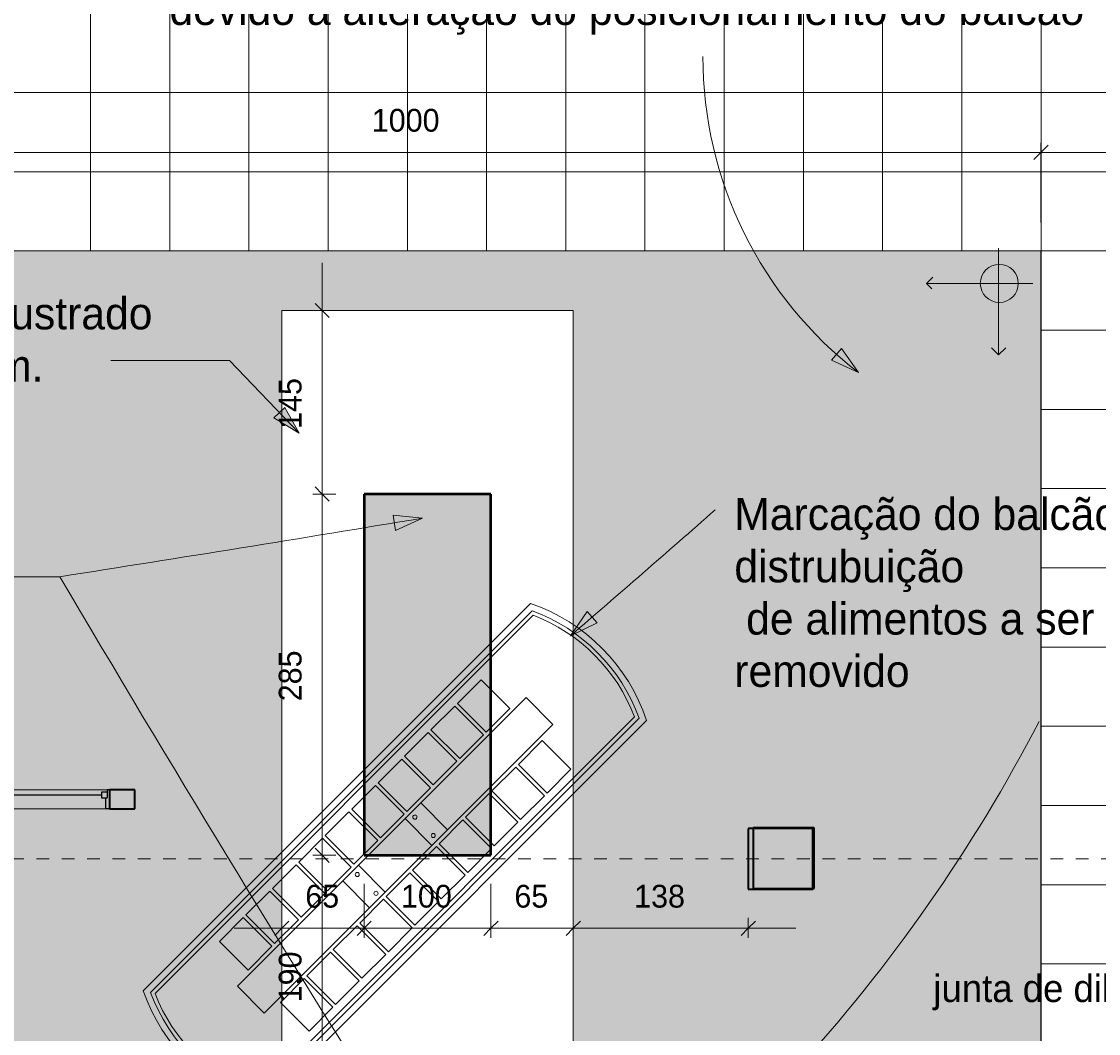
# Model space of a CAD drawing. Header units: metres. Extents: x -29 to 48, y -24 to 81.
# Tile 15 of 25: x -17 to -9, y 4 to 12. Entities that reach past the tile are written whole.
import ezdxf

# ---------------------------------------------------------------- set-up
doc = ezdxf.new("R2010")
doc.units = ezdxf.units.M
doc.linetypes.add('Projeção', pattern=[0.003969, 0.002381, -0.001587])
for name, color, linetype, lineweight in [('A-ANNO-DIMS', 211, 'Continuous', 9), ('A-ANNO-DIMS-75', 211, 'Continuous', 9), ('A-DETL', 90, 'Continuous', 18), ('A-DETL-GENF', 92, 'Continuous', 18), ('A-FLOR', 192, 'Continuous', 18), ('A-FLOR-OVHD', 1, 'Projeção', 18), ('A-FLOR-PATT', 8, 'Continuous', 18), ('A-GLAZ', 151, 'Continuous', 18), ('A-WALL', 113, 'Continuous', 18), ('A-WALL-PATT', 111, 'Continuous', 35), ('G-ANNO-TEXT', 231, 'Continuous', 9)]:
    doc.layers.add(name, color=color, linetype=linetype, lineweight=lineweight)
doc.styles.add('Century Gothic_2', font='GOTHIC.TTF', dxfattribs={"height": 0.215567})
doc.styles.add('Century Gothic_3', font='GOTHIC.TTF', dxfattribs={"height": 0.251495})
doc.styles.add('Century Gothic_4', font='GOTHIC.TTF', dxfattribs={"height": 0.179639})
doc.dimstyles.new('_Cotas_detalhamento_2_5_mm', dxfattribs={"dimscale": 0.3048, "dimtxt": 0.1875, "dimasz": 0.369094, "dimexe": 0.246063, "dimexo": 0.738189, "dimgap": 0.369094, "dimtad": 1, "dimdec": 0, "dimlfac": 100, "dimzin": 0, "dimdsep": 46, "dimtxsty": 'Century Gothic_4', "dimblk1": 'OBLIQUE', "dimblk2": 'OBLIQUE', "dimsah": 1, "dimcen": 0.09, "dimdle": 1.230315, "dimazin": 0, "dimtfac": 1, "dimtdec": 4, "dimtix": 1, "dimtmove": 0, "dimatfit": 3, "dimfxl": 1, "dimtvp": 1, "dimtolj": 1, "dimtzin": 0, "dimarcsym": 2})

# ---------------------------------------------------------------- blocks, each defined once
blk = doc.blocks.new('M_Fixado - 260 x 200 mm-2644279-PAGINAÇÃO DE PISO _Compreende trechos 2 e 3_')
at = {"layer": 'A-GLAZ', "lineweight": 25}
for p, q in [((-1.3, 0.088), (-1.281, 0.088)), ((-1.281, 0.088), (-1.281, 0.025)), ((1.281, 0.088), (1.281, 0.025)), ((1.2989, 0.088), (1.281, 0.088)), ((-1.281, 0.069), (-1.237, 0.069)), ((-1.281, 0.025), (-1.237, 0.025)), ((-1.268, 0.025), (-1.268, -0.062)), ((-1.237, 0.069), (-1.237, 0.025)), ((-1.237, 0.047), (1.237, 0.047)), ((1.237, 0.069), (1.237, 0.025)), ((1.281, 0.069), (1.237, 0.069)), ((1.237, 0.025), (1.281, 0.025)), ((1.268, 0.025), (1.268, -0.062)), ((-1.3, -0.062), (-1.268, -0.062)), ((1.3, -0.062), (1.268, -0.062))]:
    blk.add_line(p, q, dxfattribs=at)
blk = doc.blocks.new('DIMBLOCK13-PAGINAÇÃO DE PISO _Compreende trechos 2 e 3_')
at = {"layer": 'A-ANNO-DIMS-75', "lineweight": 18}
for p, q in [((-14.9486, 5.3078), (-15.0048, 5.364)), ((-14.9486, 5.3078), (-14.8923, 5.2515)), ((-14.9486, 3.4084), (-15.0048, 3.4647)), ((-14.9486, 3.4084), (-14.8923, 3.3522))]:
    blk.add_line(p, q, dxfattribs=at)
at = {"layer": 'A-ANNO-DIMS-75'}
for p, q in [((-14.8421, 5.3078), (-15.0236, 5.3078)), ((-14.9486, 3.4084), (-14.9486, 5.3078)), ((-14.9486, 5.3078), (-14.8421, 5.3078)), ((-14.8421, 3.4084), (-15.0236, 3.4084)), ((-14.9486, 3.4084), (-14.8421, 3.4084))]:
    blk.add_line(p, q, dxfattribs=at)
at = {"layer": 'A-ANNO-DIMS-75', "color": 0, "insert": (-15.2913, 4.1483), "char_height": 0.17964, "width": 0.503571, "attachment_point": 1, "rotation": 90, "line_spacing_factor": 0.984117, "style": 'Century Gothic_4'}
blk.add_mtext('190', dxfattribs=at)
blk = doc.blocks.new('_Oblique')
at = {"color": 0, "linetype": 'ByBlock', "lineweight": -2}
blk.add_line((-0.5, -0.5), (0.5, 0.5), dxfattribs=at)
blk = doc.blocks.new('DIMBLOCK14-PAGINAÇÃO DE PISO _Compreende trechos 2 e 3_')
at = {"layer": 'A-ANNO-DIMS-75'}
for p, q in [((-14.8421, 8.1578), (-15.0236, 8.1578)), ((-14.9486, 5.3078), (-14.9486, 8.1578)), ((-14.9486, 8.1578), (-14.8421, 8.1578)), ((-14.8421, 5.3078), (-15.0236, 5.3078)), ((-14.9486, 5.3078), (-14.8421, 5.3078))]:
    blk.add_line(p, q, dxfattribs=at)
at = {"layer": 'A-ANNO-DIMS-75', "lineweight": 18}
for p, q in [((-14.9486, 8.1578), (-15.0048, 8.214)), ((-14.9486, 8.1578), (-14.8923, 8.1015)), ((-14.9486, 5.3078), (-15.0048, 5.364)), ((-14.9486, 5.3078), (-14.8923, 5.2515))]:
    blk.add_line(p, q, dxfattribs=at)
at = {"layer": 'A-ANNO-DIMS-75', "color": 0, "insert": (-15.2913, 6.523), "char_height": 0.17964, "width": 0.503571, "attachment_point": 1, "rotation": 90, "line_spacing_factor": 0.984117, "style": 'Century Gothic_4'}
blk.add_mtext('285', dxfattribs=at)
blk = doc.blocks.new('DIMBLOCK15-PAGINAÇÃO DE PISO _Compreende trechos 2 e 3_')
at = {"layer": 'A-ANNO-DIMS-75'}
for p, q in [((-14.9486, 8.1578), (-14.9486, 9.9807)), ((-14.8031, 9.6057), (-15.0236, 9.6057)), ((-14.9486, 9.6057), (-14.8031, 9.6057)), ((-14.8421, 8.1578), (-15.0236, 8.1578)), ((-14.9486, 8.1578), (-14.8421, 8.1578))]:
    blk.add_line(p, q, dxfattribs=at)
at = {"layer": 'A-ANNO-DIMS-75', "lineweight": 18}
for p, q in [((-14.9486, 9.6057), (-15.0048, 9.6619)), ((-14.9486, 9.6057), (-14.8923, 9.5494)), ((-14.9486, 8.1578), (-15.0048, 8.214)), ((-14.9486, 8.1578), (-14.8923, 8.1015))]:
    blk.add_line(p, q, dxfattribs=at)
at = {"layer": 'A-ANNO-DIMS-75', "color": 0, "insert": (-15.2913, 8.6719), "char_height": 0.17964, "width": 0.503571, "attachment_point": 1, "rotation": 90, "line_spacing_factor": 0.984117, "style": 'Century Gothic_4'}
blk.add_mtext('145', dxfattribs=at)
blk = doc.blocks.new('DIMBLOCK16-PAGINAÇÃO DE PISO _Compreende trechos 2 e 3_')
at = {"layer": 'A-ANNO-DIMS-75'}
for p, q in [((-14.6171, 5.0828), (-14.6171, 4.6571)), ((-14.6171, 4.7321), (-14.6171, 5.0828)), ((-15.2671, 4.5867), (-15.2671, 4.8071)), ((-15.6421, 4.7321), (-14.6171, 4.7321)), ((-15.2671, 4.7321), (-15.2671, 4.5867))]:
    blk.add_line(p, q, dxfattribs=at)
at = {"layer": 'A-ANNO-DIMS-75', "lineweight": 18}
for p, q in [((-15.2671, 4.7321), (-15.2109, 4.7884)), ((-14.6171, 4.7321), (-14.5609, 4.7884)), ((-15.2671, 4.7321), (-15.3234, 4.6759)), ((-14.6171, 4.7321), (-14.6734, 4.6759))]:
    blk.add_line(p, q, dxfattribs=at)
at = {"layer": 'A-ANNO-DIMS-75', "color": 0, "insert": (-15.082, 5.0749), "char_height": 0.17964, "width": 0.335714, "attachment_point": 1, "line_spacing_factor": 0.984117, "style": 'Century Gothic_4'}
blk.add_mtext('65', dxfattribs=at)
blk = doc.blocks.new('DIMBLOCK17-PAGINAÇÃO DE PISO _Compreende trechos 2 e 3_')
at = {"layer": 'A-ANNO-DIMS-75'}
for p, q in [((-14.6171, 5.0828), (-14.6171, 4.6571)), ((-14.6171, 4.7321), (-14.6171, 5.0828)), ((-13.6171, 5.0828), (-13.6171, 4.6571)), ((-13.6171, 4.7321), (-13.6171, 5.0828)), ((-14.6171, 4.7321), (-13.6171, 4.7321))]:
    blk.add_line(p, q, dxfattribs=at)
at = {"layer": 'A-ANNO-DIMS-75', "lineweight": 18}
for p, q in [((-14.6171, 4.7321), (-14.5609, 4.7884)), ((-13.6171, 4.7321), (-13.5609, 4.7884)), ((-14.6171, 4.7321), (-14.6734, 4.6759)), ((-13.6171, 4.7321), (-13.6734, 4.6759))]:
    blk.add_line(p, q, dxfattribs=at)
at = {"layer": 'A-ANNO-DIMS-75', "color": 0, "insert": (-14.327, 5.0749), "char_height": 0.17964, "width": 0.503571, "attachment_point": 1, "line_spacing_factor": 0.984117, "style": 'Century Gothic_4'}
blk.add_mtext('100', dxfattribs=at)
blk = doc.blocks.new('DIMBLOCK18-PAGINAÇÃO DE PISO _Compreende trechos 2 e 3_')
at = {"layer": 'A-ANNO-DIMS-75'}
for p, q in [((-13.6171, 5.0828), (-13.6171, 4.6571)), ((-13.6171, 4.7321), (-13.6171, 5.0828)), ((-12.9671, 4.5867), (-12.9671, 4.8071)), ((-13.6171, 4.7321), (-12.9671, 4.7321)), ((-12.9671, 4.7321), (-12.9671, 4.5867))]:
    blk.add_line(p, q, dxfattribs=at)
at = {"layer": 'A-ANNO-DIMS-75', "lineweight": 18}
for p, q in [((-13.6171, 4.7321), (-13.5609, 4.7884)), ((-12.9671, 4.7321), (-12.9109, 4.7884)), ((-13.6171, 4.7321), (-13.6734, 4.6759)), ((-12.9671, 4.7321), (-13.0234, 4.6759))]:
    blk.add_line(p, q, dxfattribs=at)
at = {"layer": 'A-ANNO-DIMS-75', "color": 0, "insert": (-13.432, 5.0749), "char_height": 0.17964, "width": 0.335714, "attachment_point": 1, "line_spacing_factor": 0.984117, "style": 'Century Gothic_4'}
blk.add_mtext('65', dxfattribs=at)
blk = doc.blocks.new('DIMBLOCK19-PAGINAÇÃO DE PISO _Compreende trechos 2 e 3_')
at = {"layer": 'A-ANNO-DIMS-75'}
for p, q in [((-12.9671, 4.5867), (-12.9671, 4.8071)), ((-11.5873, 4.8154), (-11.5873, 4.6571)), ((-11.5873, 4.7321), (-11.5873, 4.8154)), ((-12.9671, 4.7321), (-11.2123, 4.7321)), ((-12.9671, 4.7321), (-12.9671, 4.5867))]:
    blk.add_line(p, q, dxfattribs=at)
at = {"layer": 'A-ANNO-DIMS-75', "lineweight": 18}
for p, q in [((-12.9671, 4.7321), (-12.9109, 4.7884)), ((-11.5873, 4.7321), (-11.531, 4.7884)), ((-12.9671, 4.7321), (-13.0234, 4.6759)), ((-11.5873, 4.7321), (-11.6435, 4.6759))]:
    blk.add_line(p, q, dxfattribs=at)
at = {"layer": 'A-ANNO-DIMS-75', "color": 0, "insert": (-12.487, 5.0749), "char_height": 0.17964, "width": 0.503571, "attachment_point": 1, "line_spacing_factor": 0.984117, "style": 'Century Gothic_4'}
blk.add_mtext('138', dxfattribs=at)
blk = doc.blocks.new('DIMBLOCK23-PAGINAÇÃO DE PISO _Compreende trechos 2 e 3_')
at = {"layer": 'A-ANNO-DIMS-75'}
for p, q in [((-19.2773, 10.708), (-19.2773, 10.9285)), ((-9.2773, 10.3004), (-9.2773, 10.9285)), ((-19.6523, 10.8535), (-9.2773, 10.8535)), ((-19.2773, 10.8535), (-19.2773, 10.708)), ((-9.2773, 10.8535), (-9.2773, 10.3004))]:
    blk.add_line(p, q, dxfattribs=at)
at = {"layer": 'A-ANNO-DIMS-75', "lineweight": 18}
for p, q in [((-19.2773, 10.8535), (-19.221, 10.9097)), ((-9.2773, 10.8535), (-9.221, 10.9097)), ((-19.2773, 10.8535), (-19.3335, 10.7972)), ((-9.2773, 10.8535), (-9.3335, 10.7972))]:
    blk.add_line(p, q, dxfattribs=at)
at = {"layer": 'A-ANNO-DIMS-75', "color": 0, "insert": (-14.557, 11.1962), "char_height": 0.17964, "width": 0.671429, "attachment_point": 1, "line_spacing_factor": 0.984117, "style": 'Century Gothic_4'}
blk.add_mtext('1000', dxfattribs=at)
blk = doc.blocks.new('DIMBLOCK24-PAGINAÇÃO DE PISO _Compreende trechos 2 e 3_')
at = {"layer": 'A-ANNO-DIMS-75'}
for p, q in [((-9.2773, 10.3004), (-9.2773, 10.9285)), ((-5.4773, 10.708), (-5.4773, 10.9285)), ((-9.2773, 10.8535), (-5.1023, 10.8535)), ((-9.2773, 10.8535), (-9.2773, 10.3004)), ((-5.4773, 10.8535), (-5.4773, 10.708))]:
    blk.add_line(p, q, dxfattribs=at)
at = {"layer": 'A-ANNO-DIMS-75', "lineweight": 18}
for p, q in [((-9.2773, 10.8535), (-9.221, 10.9097)), ((-5.4773, 10.8535), (-5.421, 10.9097)), ((-9.2773, 10.8535), (-9.3335, 10.7972)), ((-5.4773, 10.8535), (-5.5335, 10.7972))]:
    blk.add_line(p, q, dxfattribs=at)
at = {"layer": 'A-ANNO-DIMS-75', "color": 0, "insert": (-7.5871, 11.1962), "char_height": 0.17964, "width": 0.503571, "attachment_point": 1, "line_spacing_factor": 0.984117, "style": 'Century Gothic_4'}
blk.add_mtext('380', dxfattribs=at)
blk = doc.blocks.new('DIMBLOCK25-PAGINAÇÃO DE PISO _Compreende trechos 2 e 3_')
at = {"layer": 'A-ANNO-DIMS-75'}
for p, q in [((-8.2455, 10.4504), (-8.2455, 2.8155)), ((-9.0523, 10.0754), (-8.1705, 10.0754)), ((-8.2455, 10.0754), (-9.0523, 10.0754)), ((-8.3909, 3.1905), (-8.1705, 3.1905)), ((-8.2455, 3.1905), (-8.3909, 3.1905))]:
    blk.add_line(p, q, dxfattribs=at)
at = {"layer": 'A-ANNO-DIMS-75', "lineweight": 18}
for p, q in [((-8.2455, 10.0754), (-8.3017, 10.1317)), ((-8.2455, 10.0754), (-8.1892, 10.0192)), ((-8.2455, 3.1905), (-8.3017, 3.2467)), ((-8.2455, 3.1905), (-8.1892, 3.1342))]:
    blk.add_line(p, q, dxfattribs=at)
at = {"layer": 'A-ANNO-DIMS-75', "color": 0, "insert": (-8.5882, 6.4231), "char_height": 0.17964, "width": 0.503571, "attachment_point": 1, "rotation": 90, "line_spacing_factor": 0.984117, "style": 'Century Gothic_4'}
blk.add_mtext('688', dxfattribs=at)

msp = doc.modelspace()

# ---------------------------------------------------------------- hatches: boundary and pattern name
at = {"layer": 'A-DETL-GENF'}
h = msp.add_hatch(color=254, dxfattribs=at)
h.paths.add_polyline_path([(-12.4493, -3.5388), (-12.3989, -3.5387), (-8.9222, 0.301), (-10.4419, 1.6769), (-9.2773, 2.9636), (-9.2773, 10.0754), (-19.2773, 10.0754), (-19.2773, 10.8354), (-20.2773, 10.8354), (-20.2773, 11.8354), (-19.2773, 11.8354), (-19.2773, 16.8354), (-20.2773, 16.8354), (-20.2773, 17.8354), (-19.2773, 17.8354), (-19.2773, 22.8354), (-20.2773, 22.8354), (-20.2773, 23.8354), (-19.2773, 23.8354), (-19.2773, 29.0654), (-28.3773, 29.0654), (-28.3773, 5.8554), (-28.0073, 5.8554), (-28.0073, 5.0754), (-20.2973, 5.0754), (-20.2973, 5.8554), (-19.2273, 5.8554), (-19.2273, 3.2253), (-16.0573, 3.2253), (-16.0573, -3.5388), (-12.4493, -3.5388)], flags=0)
h.paths.add_polyline_path([(-12.9671, -0.8893), (-15.2671, -0.8893), (-15.2671, 9.6057), (-12.9671, 9.6057), (-12.9671, -0.5724)], flags=0)
h.paths.add_polyline_path([(-11.5119, 5.0404), (-11.5873, 5.0404), (-11.5873, 5.5204), (-11.5479, 5.5204), (-11.5479, 5.5247), (-11.0679, 5.5247), (-11.0679, 5.0447), (-11.0773, 5.0447), (-11.0773, 5.0404)], flags=0)
h.paths.add_polyline_path([(-16.4273, 5.6753), (-16.6273, 5.6753), (-16.6273, 5.8253), (-16.4273, 5.8253), (-16.4273, 5.6888)], flags=0)
h.paths.add_polyline_path([(-19.4273, 10.9854), (-19.4273, 11.6854), (-20.1273, 11.6854), (-20.1273, 10.9854), (-19.7133, 10.9854)], flags=0)
h.paths.add_polyline_path([(-20.1273, 16.9854), (-19.4273, 16.9854), (-19.4273, 17.6854), (-20.1273, 17.6854), (-20.1273, 17.1354)], flags=0)
h.paths.add_polyline_path([(-19.4273, 22.9854), (-19.4273, 23.6854), (-20.1273, 23.6854), (-20.1273, 22.9854)], flags=0)
h = msp.add_hatch(color=8, dxfattribs=at)
h.paths.add_polyline_path([(-14.6171, 0.5584), (-13.6171, 0.5584), (-13.6171, 3.4084), (-14.6171, 3.4084), (-14.6171, 1.679)], flags=0)
h.paths.add_polyline_path([(-13.6171, 5.3078), (-13.6171, 8.1578), (-14.6171, 8.1578), (-14.6171, 5.3078)], flags=0)
at = {"layer": 'A-FLOR-PATT'}
h = msp.add_hatch(dxfattribs=at)
h.set_pattern_fill('FP_1', color=256, style=0, pattern_type=2)
h.set_pattern_definition([(270, (0.723, 8.2), (0.625, 4e-17), []), (0, (0.723, 8.2), (0, 0.625), [])])
h.paths.add_polyline_path([(4.5727, -12.5146), (22.6927, -12.5146), (22.6927, -4.6645), (22.7127, -4.6645), (22.7127, -2.8294), (22.6927, -2.8294), (22.6927, 1.2654), (-1.3173, 1.2654), (-1.3173, 1.5354), (-1.5471, 1.5354), (-2.126, 2.0679), (-2.484, 1.6787), (-2.5208, 1.7126), (-2.4869, 1.7494), (-2.505, 1.766), (-2.2147, 2.0815), (-2.1963, 2.0653), (-2.1628, 2.1017), (-2.2311, 2.1645), (-2.1295, 2.2749), (-1.4886, 1.6854), (-1.2973, 1.6854), (-1.2973, 5.1854), (-1.6773, 5.1854), (-1.6773, 5.2854), (-4.4773, 5.2854), (-4.4773, 5.1154), (-5.0773, 5.1154), (-5.0773, 4.8502), (-4.8582, 4.6552), (-4.9712, 4.5282), (-5.0358, 4.5857), (-5.0558, 4.5633), (-5.0375, 4.547), (-5.2932, 4.2596), (-5.3119, 4.2755), (-5.3448, 4.2385), (-5.3821, 4.2718), (-5.0732, 4.619), (-5.4973, 4.9964), (-5.4973, 29.0854), (-11.4073, 29.0854), (-11.4073, 29.0654), (-19.2773, 29.0654), (-19.2773, 10.0754), (-9.2773, 10.0754), (-9.2773, 2.9636), (-9.0714, 3.1905), (-6.4229, 3.1905), (-6.3168, 3.2966), (-6.2815, 3.2612), (-5.9602, 3.6223), (-5.9228, 3.589), (-5.9561, 3.5517), (-5.9378, 3.5354), (-6.1935, 3.248), (-6.2122, 3.2638), (-6.2451, 3.2269), (-6.2638, 3.2435), (-6.2107, 3.1905), (-6.3607, 3.0405), (-6.5304, 3.0405), (-6.4881, 2.9982), (-6.4853, 3.001), (-6.4761, 3.0003), (-6.4315, 2.9557), (-6.4386, 2.9487), (-6.4229, 2.9319), (-6.5001, 2.8546), (-5.9167, 2.2712), (-5.945, 2.243), (-6.5447, 2.8426), (-6.5517, 2.8355), (-6.597, 2.8808), (-6.597, 2.8893), (-6.5942, 2.8921), (-6.6229, 2.9208), (-6.6229, 2.8655), (-7.0229, 2.8655), (-7.0229, 3.0405), (-9.0048, 3.0405), (-10.0622, 1.8727), (-9.8769, 1.7049), (-9.8768, 1.705), (-4.7618, -2.9261), (-3.8609, -1.9312), (-3.8609, 0.1054), (-4.2628, 0.1054), (-4.2628, 0.5054), (-4.2217, 0.5054), (-4.2565, 0.5402), (-4.2494, 0.5473), (-4.849, 1.1469), (-4.8207, 1.1752), (-4.2374, 0.5919), (-4.1596, 0.6697), (-4.1433, 0.6534), (-4.1363, 0.6605), (-4.091, 0.6152), (-4.091, 0.6067), (-4.0938, 0.6039), (-3.9954, 0.5054), (-3.8609, 0.5054), (-3.8609, 0.3554), (-3.5615, 0.6548), (-3.5262, 0.6195), (-3.4931, 0.6555), (-3.5111, 0.6721), (-3.2208, 0.9877), (-3.2024, 0.9715), (-3.169, 1.0079), (-3.1322, 0.974), (-3.4901, 0.5849), (-3.5085, 0.6018), (-3.4555, 0.5488), (-3.7109, 0.2933), (-3.7109, -1.989), (-4.9184, -3.3225), (-4.9035, -3.3359), (-4.0783, -2.4246), (3.8477, -2.4246), (3.8477, -12.5146), (4.4227, -12.5146)], flags=0)
h.paths.add_polyline_path([(-8.8373, -9.3646), (-3.1873, -9.3646), (-3.1873, -9.3446), (-9.9312, -9.3446), (-9.9312, -5.7446), (-6.4688, -1.9202), (-6.4761, -1.9141), (-9.9329, -5.7322), (-9.9329, -9.3646), (-8.9873, -9.3646)], flags=0)
h.paths.add_polyline_path([(3.2227, -8.5444), (3.2227, -6.2444), (3.213, -6.2444), (3.213, -8.5444)], flags=0)
h.paths.add_polyline_path([(-16.0773, -3.5388), (-16.0573, -3.5388), (-16.0573, 3.2253), (-16.0773, 3.2253), (-16.0773, -2.4247)], flags=0)
h.paths.add_polyline_path([(-12.3989, -3.5388), (-12.3989, -3.5387), (-12.3989, -3.5388)], flags=0)
h.paths.add_polyline_path([(-6.5871, -1.8133), (-6.587, -1.8132), (-7.8843, -0.6386), (-7.8776, -0.6312), (-7.9888, -0.5305), (-7.9955, -0.538), (-8.5886, -0.001), (-8.5886, -0.001), (-6.5872, -1.8132)], flags=0)
h.paths.add_polyline_path([(-1.1793, -1.5454), (-1.2941, -1.5454), (-1.2902, -1.5152), (-1.2789, -1.4869), (-1.2608, -1.4624), (-1.2371, -1.4433), (-1.2093, -1.4307), (-1.1793, -1.4255), (-1.1793, -1.5152)], flags=0)
h.paths.add_polyline_path([(-1.1793, -1.6653), (-1.1793, -1.5454), (-1.0541, -1.5454), (-1.0573, -1.5728), (-1.0666, -1.5988), (-1.0817, -1.622), (-1.1016, -1.6411), (-1.1254, -1.6551), (-1.1518, -1.6633)], flags=0)
h.paths.add_polyline_path([(-4.7818, 1.1434), (-5.9486, 2.3101), (-5.9203, 2.3384), (-4.7536, 1.1717)], flags=0)
h.paths.add_polyline_path([(-22.1573, 4.9953), (-20.2973, 4.9953), (-20.2973, 5.0754), (-28.0073, 5.0754), (-28.0073, 5.8554), (-28.3773, 5.8554), (-28.3773, 5.8354), (-28.0273, 5.8354), (-28.0273, 4.9953), (-22.3073, 4.9953)], flags=0)
h.paths.add_polyline_path([(-20.2773, 5.8354), (-19.2273, 5.8354), (-19.2273, 5.8554), (-20.2973, 5.8554), (-20.2973, 5.8454), (-20.2773, 5.8454)], flags=0)
h.paths.add_polyline_path([(-23.7673, 29.0654), (-23.7673, 29.0854), (-25.7073, 29.0854), (-25.7073, 29.0654), (-24.348, 29.0654)], flags=0)
h.paths.add_polyline_path([(-28.3773, 29.0654), (-28.3673, 29.0654), (-28.3673, 29.0854), (-28.3773, 29.0854)], flags=0)
at = {"layer": 'A-WALL-PATT', "lineweight": 18}
for points in [[(-16.4273, 5.6753), (-16.4273, 5.8253), (-16.6273, 5.8253), (-16.6273, 5.6753)], [(-11.0679, 5.0447), (-11.0679, 5.5247), (-11.5479, 5.5247), (-11.5479, 5.5204), (-11.0773, 5.5204), (-11.0773, 5.0447)], [(-11.0773, 5.0404), (-11.0773, 5.5204), (-11.5873, 5.5204), (-11.5873, 5.0404)]]:
    msp.add_hatch(color=7, dxfattribs=at).paths.add_polyline_path(points, flags=0)
at = {"layer": 'G-ANNO-TEXT'}
for points in [[(-10.7173, 9.116), (-10.8521, 9.3059), (-10.929, 9.2131)], [(-15.1312, 8.6373), (-15.243, 8.8416), (-15.3302, 8.7583)], [(-14.1569, 7.9678), (-14.3887, 7.9903), (-14.3689, 7.8714)], [(-12.9897, 7.0395), (-12.7799, 7.1408), (-12.8587, 7.2321)]]:
    msp.add_hatch(color=50, dxfattribs=at).paths.add_polyline_path(points, flags=0)

# ---------------------------------------------------------------- linework, layer by layer
at = {"layer": 'A-DETL'}
for p, q in [((-9.2773, 10.0754), (-19.2773, 10.0754)), ((-9.6111, 10.0965), (-9.6111, 9.2554)), ((-9.2773, 2.9636), (-9.2773, 10.0754)), ((-10.1805, 9.8183), (-10.1307, 9.8682)), ((-10.1805, 9.8183), (-9.3405, 9.8183)), ((-10.1805, 9.8183), (-10.1381, 9.7759)), ((-15.2671, -0.8893), (-15.2671, 9.6057)), ((-15.2671, 9.6057), (-12.9671, 9.6057)), ((-9.6111, 9.2554), (-9.6677, 9.312)), ((-9.6111, 9.2554), (-9.5546, 9.312)), ((-13.3053, 7.2942), (-16.3601, 4.2395)), ((-16.3023, 4.2262), (-13.2919, 7.2365)), ((-16.2675, 4.2189), (-13.2847, 7.2018)), ((-13.6941, 6.6933), (-13.8815, 6.5059)), ((-13.4678, 6.4671), (-13.6941, 6.6933)), ((-13.3405, 6.5519), (-15.6174, 4.275)), ((-13.1284, 6.3398), (-13.3405, 6.5519)), ((-13.9027, 6.4847), (-14.0901, 6.2973)), ((-13.6764, 6.2585), (-13.9027, 6.4847)), ((-13.8815, 6.5059), (-13.6552, 6.2797)), ((-13.6552, 6.2797), (-13.4678, 6.4671)), ((-12.484, 6.4011), (-15.4668, 3.4182)), ((-15.4548, 3.3817), (-12.4475, 6.389)), ((-15.4382, 3.3229), (-12.3888, 6.3723)), ((-15.4053, 4.0629), (-13.1284, 6.3398)), ((-14.0901, 6.2973), (-13.8638, 6.0711)), ((-14.1113, 6.2761), (-14.2987, 6.0888)), ((-13.885, 6.0499), (-14.1113, 6.2761)), ((-13.8638, 6.0711), (-13.6764, 6.2585)), ((-13.2133, 6.2125), (-13.4007, 6.0251)), ((-12.987, 5.9862), (-13.2133, 6.2125)), ((-14.3199, 6.0675), (-14.5073, 5.8802)), ((-14.0936, 5.8413), (-14.3199, 6.0675)), ((-14.2987, 6.0888), (-14.0724, 5.8625)), ((-14.0724, 5.8625), (-13.885, 6.0499)), ((-13.4219, 6.0039), (-13.6092, 5.8165)), ((-13.1956, 5.7776), (-13.4219, 6.0039)), ((-13.4007, 6.0251), (-13.1744, 5.7988)), ((-13.1744, 5.7988), (-12.987, 5.9862)), ((-14.5073, 5.8802), (-14.281, 5.6539)), ((-14.5285, 5.8589), (-14.7159, 5.6716)), ((-14.3022, 5.6327), (-14.5285, 5.8589)), ((-14.281, 5.6539), (-14.0936, 5.8413)), ((-13.6305, 5.7953), (-13.8178, 5.6079)), ((-13.4042, 5.569), (-13.6305, 5.7953)), ((-13.6092, 5.8165), (-13.383, 5.5902)), ((-14.1714, 5.7211), (-13.9593, 5.5089)), ((-13.383, 5.5902), (-13.1956, 5.7776)), ((-14.7371, 5.6503), (-14.9245, 5.463)), ((-14.5108, 5.4241), (-14.7371, 5.6503)), ((-14.7159, 5.6716), (-14.4896, 5.4453)), ((-14.4896, 5.4453), (-14.3022, 5.6327)), ((-14.2951, 5.5973), (-14.083, 5.3852)), ((-13.8391, 5.5867), (-14.0264, 5.3993)), ((-13.6128, 5.3604), (-13.8391, 5.5867)), ((-13.8178, 5.6079), (-13.5916, 5.3816)), ((-13.5916, 5.3816), (-13.4042, 5.569)), ((-14.9457, 5.4418), (-15.1331, 5.2544)), ((-14.7194, 5.2155), (-14.9457, 5.4418)), ((-14.9245, 5.463), (-14.6982, 5.2367)), ((-14.6982, 5.2367), (-14.5108, 5.4241)), ((-14.0477, 5.3781), (-14.235, 5.1907)), ((-13.8214, 5.1518), (-14.0477, 5.3781)), ((-14.0264, 5.3993), (-13.8002, 5.173)), ((-13.8002, 5.173), (-13.6128, 5.3604)), ((-15.1543, 5.2332), (-15.3417, 5.0458)), ((-14.928, 5.0069), (-15.1543, 5.2332)), ((-15.1331, 5.2544), (-14.9068, 5.0281)), ((-14.9068, 5.0281), (-14.7194, 5.2155)), ((-14.6628, 5.2296), (-14.4507, 5.0175)), ((-14.235, 5.1907), (-14.0088, 4.9645)), ((-14.7866, 5.1059), (-14.5744, 4.8937)), ((-14.2563, 5.1695), (-14.4436, 4.9821)), ((-14.03, 4.9432), (-14.2563, 5.1695)), ((-14.0088, 4.9645), (-13.8214, 5.1518)), ((-15.3629, 5.0246), (-15.5503, 4.8372)), ((-15.1366, 4.7983), (-15.3629, 5.0246)), ((-15.3417, 5.0458), (-15.1154, 4.8195)), ((-15.1154, 4.8195), (-14.928, 5.0069)), ((-14.4648, 4.9609), (-14.6522, 4.7735)), ((-14.2386, 4.7346), (-14.4648, 4.9609)), ((-14.4436, 4.9821), (-14.2174, 4.7559)), ((-14.2174, 4.7559), (-14.03, 4.9432)), ((-15.5715, 4.816), (-15.7589, 4.6286)), ((-15.3452, 4.5897), (-15.5715, 4.816)), ((-15.5503, 4.8372), (-15.324, 4.6109)), ((-15.324, 4.6109), (-15.1366, 4.7983)), ((-14.6522, 4.7735), (-14.426, 4.5473)), ((-14.6734, 4.7523), (-14.8608, 4.5649)), ((-14.4472, 4.526), (-14.6734, 4.7523)), ((-14.426, 4.5473), (-14.2386, 4.7346)), ((-15.7589, 4.6286), (-15.5326, 4.4023)), ((-15.5326, 4.4023), (-15.3452, 4.5897)), ((-14.882, 4.5437), (-15.0694, 4.3563)), ((-14.6558, 4.3175), (-14.882, 4.5437)), ((-14.8608, 4.5649), (-14.6346, 4.3387)), ((-14.6346, 4.3387), (-14.4472, 4.526)), ((-15.0906, 4.3351), (-15.278, 4.1477)), ((-14.8644, 4.1089), (-15.0906, 4.3351)), ((-15.0694, 4.3563), (-14.8431, 4.1301)), ((-15.6174, 4.275), (-15.4053, 4.0629)), ((-14.8431, 4.1301), (-14.6558, 4.3175)), ((-15.278, 4.1477), (-15.0517, 3.9215)), ((-15.0517, 3.9215), (-14.8644, 4.1089))]:
    msp.add_line(p, q, dxfattribs=at)
at = {"layer": 'A-DETL', "lineweight": 50}
for p, q in [((-13.6171, 8.1578), (-14.6171, 8.1578)), ((-14.6171, 8.1578), (-14.6171, 5.3078)), ((-13.6171, 5.3078), (-13.6171, 8.1578)), ((-14.6171, 5.3078), (-13.6171, 5.3078))]:
    msp.add_line(p, q, dxfattribs=at)
at = {"layer": 'A-DETL'}
for centre, radius in [((-9.606, 9.8198), 0.15), ((-14.2172, 5.609), 0.0163), ((-14.0722, 5.4641), 0.0163), ((-14.6721, 5.1561), 0.0163), ((-14.5236, 5.0076), 0.0163)]:
    msp.add_circle(centre, radius, dxfattribs=at)
for centre, radius, start, end in [((-13.778, 5.9077), 1.4649, 18.49194, 71.17392), ((-13.778, 5.9077), 1.4149, 19.88571, 69.90636), ((-13.778, 5.9077), 1.3849, 20.86976, 69.13024), ((-14.9696, 4.7161), 1.4699, 198.9216, 251.41113), ((-14.9696, 4.7161), 1.4199, 200.18706, 250.01998), ((-14.9696, 4.7161), 1.3899, 200.96183, 249.03817)]:
    msp.add_arc(centre, radius, start, end, dxfattribs=at)
at = {"layer": 'A-FLOR'}
for p, q in [((-12.9671, 9.6057), (-15.2671, 9.6057)), ((-15.2671, 9.6057), (-15.2671, -0.8916)), ((-12.9671, -0.8916), (-12.9671, 9.6057))]:
    msp.add_line(p, q, dxfattribs=at)
at = {"layer": 'A-FLOR-OVHD'}
msp.add_line((-5.5023, 5.2804), (-19.3023, 5.2804), dxfattribs=at)
at = {"layer": 'A-WALL', "color": 7}
for p, q in [((-19.2273, 5.8253), (-16.6273, 5.8253)), ((-16.6273, 5.6753), (-19.2273, 5.6753))]:
    msp.add_line(p, q, dxfattribs=at)
at = {"layer": 'A-WALL', "lineweight": 35}
for p, q in [((-16.4273, 5.8253), (-16.6273, 5.8253)), ((-16.6273, 5.8253), (-16.6273, 5.6753)), ((-16.4273, 5.6753), (-16.4273, 5.8253)), ((-16.6273, 5.6753), (-16.4273, 5.6753)), ((-11.5479, 5.5247), (-11.5479, 5.0447)), ((-11.0679, 5.5247), (-11.5479, 5.5247)), ((-11.0679, 5.0447), (-11.0679, 5.5247)), ((-11.0773, 5.5204), (-11.5873, 5.5204)), ((-11.5873, 5.5204), (-11.5873, 5.0404)), ((-11.0773, 5.0404), (-11.0773, 5.5204)), ((-11.5873, 5.0404), (-11.0773, 5.0404)), ((-11.5479, 5.0447), (-11.0679, 5.0447))]:
    msp.add_line(p, q, dxfattribs=at)
at = {"layer": 'G-ANNO-TEXT', "color": 50}
for p, q in [((-10.8521, 9.3059), (-10.929, 9.2131)), ((-10.7173, 9.116), (-10.8521, 9.3059)), ((-15.6795, 9.2111), (-16.6166, 9.2111)), ((-15.1312, 8.6373), (-15.6795, 9.2111)), ((-10.929, 9.2131), (-10.7173, 9.116)), ((-15.243, 8.8416), (-15.3302, 8.7583)), ((-15.1312, 8.6373), (-15.243, 8.8416)), ((-15.3302, 8.7583), (-15.1312, 8.6373)), ((-14.1569, 7.9678), (-14.3887, 7.9903)), ((-14.3887, 7.9903), (-14.3689, 7.8714)), ((-14.3689, 7.8714), (-14.1569, 7.9678)), ((-17.0182, 7.5058), (-17.4355, 7.5058)), ((-12.8587, 7.2321), (-12.9897, 7.0395)), ((-12.7799, 7.1408), (-12.8587, 7.2321)), ((-12.9897, 7.0395), (-12.7799, 7.1408))]:
    msp.add_line(p, q, dxfattribs=at)
for centre, radius, start, end in [((-8.7969, 11.6105), 3.1481, 180, 232.40989), ((-108.4017, 117.8176), 146.2028, 310.737965, 311.33052), ((-60.348, 284.9609), 280.8181, 278.876124, 279.467481), ((133.6637, 96.2146), 174.855, 210.486002, 212.169196), ((-20.7207, 12.2976), 12.8774, 317.53294, 332.55997)]:
    msp.add_arc(centre, radius, start, end, dxfattribs=at)

# ---------------------------------------------------------------- block references
at = {"layer": 'A-GLAZ'}
msp.add_blockref('M_Fixado - 260 x 200 mm-2644279-PAGINAÇÃO DE PISO _Compreende trechos 2 e 3_', (-17.9273, 5.7373), dxfattribs=at)

# ---------------------------------------------------------------- texts
at = {"layer": 'G-ANNO-TEXT', "color": 7, "attachment_point": 1, "line_spacing_factor": 0.984117}
for s, insert, char_height, width, style in [('Área onde o piso existente deverá ser trocado\\P devido à alteração do posicionamento do balcão', (-16.2472, 12.5228), 0.251495, 10.325192, 'Century Gothic_3'), ('Granito   Branco Siena, lustrado\\P e polido, espessura 2 cm.', (-21.0738, 9.7084), 0.251495, 6.29024, 'Century Gothic_3'), ('Marcação do balcão de\\Pdistrubuição\\P de alimentos a ser\\Premovido', (-11.6967, 8.1257), 0.251495, 5.064951, 'Century Gothic_3'), ('junta de dilatação existente', (-10.1263, 4.3658), 0.215567, 4.833, 'Century Gothic_2')]:
    msp.add_mtext(s, dxfattribs=dict(at, insert=insert, char_height=char_height, width=width, style=style))

# ---------------------------------------------------------------- dimensions: what is measured, and where the dimension line sits
at = {"layer": 'A-ANNO-DIMS'}
for base, p1, p2, override, picture, middle in [((-9.2773, 10.8535), (-19.2773, 10.933), (-9.2773, 10.0754), {"dimpost": '<>', "dimfxl": 10.036707}, 'DIMBLOCK23-PAGINAÇÃO DE PISO _Compreende trechos 2 e 3_', (-14.2773, 11.0603)), ((-5.4773, 10.8535), (-9.2773, 10.0754), (-5.4773, 10.933), {"dimpost": '<>', "dimfxl": 3.895573}, 'DIMBLOCK24-PAGINAÇÃO DE PISO _Compreende trechos 2 e 3_', (-7.3773, 11.0603)), ((-14.6171, 4.7321), (-15.2671, 4.8117), (-14.6171, 5.3078), {"dimpost": '<>', "dimfxl": 0.817696}, 'DIMBLOCK16-PAGINAÇÃO DE PISO _Compreende trechos 2 e 3_', (-14.9421, 4.939)), ((-13.6171, 4.7321), (-14.6171, 5.3078), (-13.6171, 5.3078), {"dimpost": '<>', "dimfxl": 1}, 'DIMBLOCK17-PAGINAÇÃO DE PISO _Compreende trechos 2 e 3_', (-14.1171, 4.939)), ((-12.9671, 4.7321), (-13.6171, 5.3078), (-12.9671, 4.8117), {"dimpost": '<>', "dimfxl": 0.817696}, 'DIMBLOCK18-PAGINAÇÃO DE PISO _Compreende trechos 2 e 3_', (-13.2921, 4.939)), ((-11.5873, 4.7321), (-12.9671, 4.8117), (-11.5873, 5.0404), {"dimpost": '<>', "dimfxl": 1.398691}, 'DIMBLOCK19-PAGINAÇÃO DE PISO _Compreende trechos 2 e 3_', (-12.2772, 4.939))]:
    dim = msp.add_linear_dim(base=base, p1=p1, p2=p2, dimstyle='_Cotas_detalhamento_2_5_mm', override=override, dxfattribs=at)
    dim.commit()
    dim.dimension.update_dxf_attribs({"geometry": picture, "text_midpoint": middle})
for base, p1, p2, override, picture, middle in [((-8.2455, 3.1905), (-9.2773, 10.0754), (-8.1659, 3.1905), {"dimpost": '<>', "dimfxl": 6.974043}, 'DIMBLOCK25-PAGINAÇÃO DE PISO _Compreende trechos 2 e 3_', (-8.4523, 6.6329)), ((-14.9486, 9.6057), (-14.6171, 8.1578), (-15.0281, 9.6057), {"dimpost": '<>', "dimfxl": 1.505109}, 'DIMBLOCK15-PAGINAÇÃO DE PISO _Compreende trechos 2 e 3_', (-15.1554, 8.8817)), ((-14.9486, 8.1578), (-14.6171, 5.3078), (-14.6171, 8.1578), {"dimpost": '<>', "dimfxl": 2.85}, 'DIMBLOCK14-PAGINAÇÃO DE PISO _Compreende trechos 2 e 3_', (-15.1554, 6.7328)), ((-14.9486, 5.3078), (-14.6171, 3.4084), (-14.6171, 5.3078), {"dimpost": '<>', "dimfxl": 1.899374}, 'DIMBLOCK13-PAGINAÇÃO DE PISO _Compreende trechos 2 e 3_', (-15.1554, 4.3581))]:
    dim = msp.add_linear_dim(base=base, p1=p1, p2=p2, angle=90, dimstyle='_Cotas_detalhamento_2_5_mm', override=override, dxfattribs=at)
    dim.commit()
    dim.dimension.update_dxf_attribs({"geometry": picture, "text_midpoint": middle})

doc.saveas('drawing.dxf')
